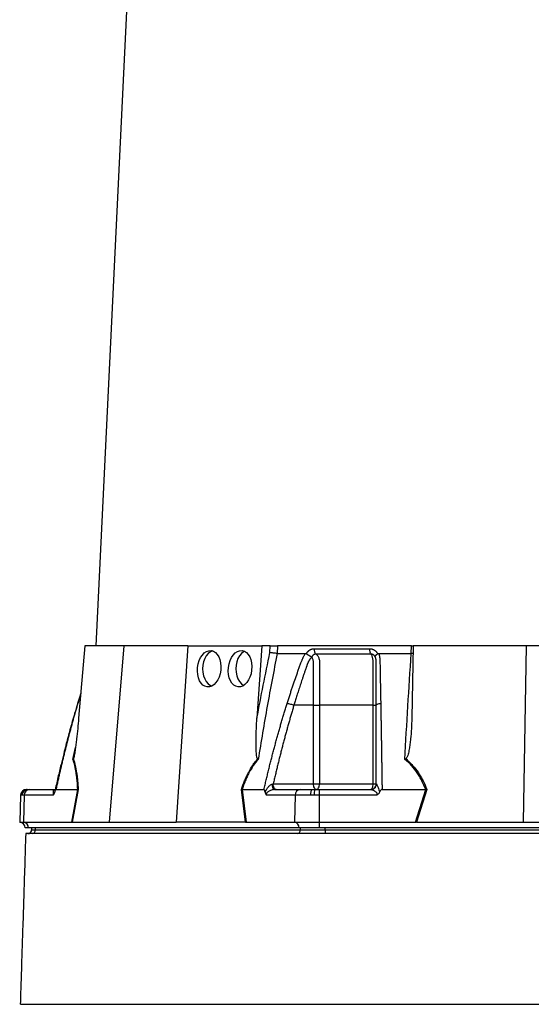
# Model space of a CAD drawing. Header units: millimetres. Extents: x 14 to 813, y 9 to 2008.
# Tile 4 of 9: x 168 to 435, y 495 to 1009. Entities that reach past the tile are written whole.
import ezdxf

# ---------------------------------------------------------------- set-up
doc = ezdxf.new("R2010")
doc.units = ezdxf.units.MM

msp = doc.modelspace()

# ---------------------------------------------------------------- linework, layer by layer
at = {"color": 7, "linetype": 'Continuous', "lineweight": 25}
for p, q in [((242.93, 1415.81), (207.66, 682.43)), ((201.84, 682.43), (198.64, 644.64)), ((222.32, 682.43), (201.84, 682.43)), ((222.32, 682.43), (214.55, 590.43)), ((255.66, 682.43), (222.32, 682.43)), ((255.66, 682.43), (249.5, 590.43)), ((255.66, 682.43), (294.26, 682.43)), ((294.26, 682.43), (291.73, 644.64)), ((298.62, 682.43), (294.26, 682.43)), ((298.52, 678.88), (298.62, 682.43)), ((302.43, 682.43), (302.33, 678.43)), ((372.36, 682.43), (302.43, 682.43)), ((317.57, 678.3), (317.65, 678.43)), ((354.74, 678.43), (354.81, 678.3)), ((372.33, 678.43), (372.36, 682.43)), ((372.36, 682.43), (373.07, 682.43)), ((373.24, 682.43), (372.58, 644.64)), ((432.33, 682.43), (373.24, 682.43)), ((432.33, 682.43), (430.72, 590.43)), ((499.01, 682.43), (432.33, 682.43)), ((199.74, 657.57), (198.09, 652.29)), ((321.28, 651.43), (311.06, 651.43)), ((321.28, 610.43), (321.28, 651.43)), ((324.44, 651.43), (324.44, 610.43)), ((352.41, 610.43), (352.41, 651.43)), ((171.36, 607.43), (171.62, 607.43)), ((171.62, 607.43), (172.03, 607.43)), ((172.03, 607.43), (172.89, 607.43)), ((172.89, 607.43), (186.36, 607.43)), ((186.81, 607.43), (198.2, 607.43)), ((195.02, 590.43), (198.21, 607.43)), ((198.45, 607.46), (195.26, 590.43)), ((285.83, 590.43), (283.67, 607.46)), ((284, 607.43), (286.16, 590.43)), ((284.01, 607.43), (295.4, 607.43)), ((300.27, 610.43), (321.28, 610.43)), ((300.87, 607.43), (314.34, 607.43)), ((314.34, 607.43), (320.75, 607.43)), ((320.75, 607.43), (322.18, 607.43)), ((321.28, 610.43), (324.44, 610.43)), ((322.18, 607.43), (324.22, 607.43)), ((324.22, 607.43), (351.15, 607.43)), ((324.44, 610.43), (352.41, 610.43)), ((352.41, 610.43), (354.07, 610.43)), ((357.07, 607.43), (379.86, 607.43)), ((374.53, 590.43), (379.87, 607.43)), ((380.45, 607.46), (375.1, 590.43)), ((168.36, 604.54), (167.87, 590.43)), ((169.21, 604.54), (168.7, 604.54)), ((170.29, 604.54), (169.21, 604.54)), ((170.29, 604.54), (169.87, 590.43)), ((185.32, 604.54), (170.29, 604.54)), ((311.74, 604.54), (296.71, 604.54)), ((311.74, 604.54), (311.32, 590.43)), ((319.84, 604.54), (311.74, 604.54)), ((321.64, 604.54), (319.84, 604.54)), ((324.22, 604.54), (321.64, 604.54)), ((324.22, 604.54), (324.22, 590.43)), ((354.28, 604.54), (324.22, 604.54)), ((167.87, 590.43), (169.87, 590.43)), ((169.87, 590.43), (195.02, 590.43)), ((172.37, 587.43), (170.77, 587.43)), ((313.82, 587.43), (172.37, 587.43)), ((174.12, 587.43), (174.12, 586.43)), ((176.13, 586.43), (176.13, 587.43)), ((176.13, 586.43), (314.4, 586.43)), ((195.37, 590.43), (214.55, 590.43)), ((214.55, 590.43), (249.5, 590.43)), ((285.63, 590.43), (249.5, 590.43)), ((286.16, 590.43), (311.32, 590.43)), ((311.32, 590.43), (324.22, 590.43)), ((324.22, 587.43), (313.82, 587.43)), ((314.4, 586.43), (314.4, 587.43)), ((314.4, 586.43), (327.39, 586.43)), ((324.22, 590.43), (324.22, 587.43)), ((324.22, 590.43), (374.53, 590.43)), ((607.12, 587.43), (324.22, 587.43)), ((327.39, 586.43), (327.39, 587.43)), ((327.39, 586.43), (603.94, 586.43)), ((327.39, 586.43), (327.39, 584.43)), ((375.41, 590.43), (430.72, 590.43)), ((430.72, 590.43), (500.62, 590.43))]:
    msp.add_line(p, q, dxfattribs=at)
at = {"color": 8, "linetype": 'Continuous', "lineweight": 25}
for p, q in [((198.11, 652.28), (198.23, 652.39)), ((199.7, 657.1), (198.23, 652.39)), ((195.67, 623.19), (197.02, 629.32)), ((168.7, 604.54), (168.36, 604.54)), ((174.12, 586.43), (176.13, 586.43))]:
    msp.add_line(p, q, dxfattribs=at)
at = {"color": 7, "linetype": 'Continuous', "lineweight": 25, "flags": 128}
for points in [[(268.63, 679.74), (267.43, 679.21), (266.29, 678.33), (265.29, 677.15), (264.47, 675.71), (263.86, 674.07), (263.48, 672.29), (263.36, 670.43), (263.48, 668.58), (263.86, 666.8), (264.47, 665.15), (265.29, 663.71), (266.29, 662.53), (267.43, 661.66), (268.02, 661.35)], [(285.34, 679.49), (284.8, 679.21), (283.66, 678.33), (282.66, 677.15), (281.84, 675.71), (281.23, 674.07), (280.85, 672.29), (280.72, 670.43), (280.85, 668.58), (281.23, 666.8), (281.84, 665.15), (282.66, 663.71), (283.66, 662.53), (284.75, 661.68)], [(300.87, 607.43), (300.67, 607.49), (300.47, 607.65), (300.29, 607.91), (300.12, 608.27), (299.99, 608.7), (299.89, 609.2), (299.82, 609.74), (299.79, 610.31)], [(319.84, 604.54), (319.87, 605.11), (319.92, 605.65), (320.01, 606.15), (320.12, 606.59), (320.26, 606.95), (320.41, 607.21), (320.58, 607.38), (320.75, 607.43)], [(322.78, 607.43), (322.49, 607.49), (322.2, 607.66), (321.95, 607.94), (321.72, 608.31), (321.53, 608.77), (321.39, 609.28), (321.31, 609.85), (321.28, 610.43)], [(322.78, 607.43), (323.1, 607.49), (323.41, 607.66), (323.7, 607.94), (323.95, 608.31), (324.16, 608.77), (324.31, 609.28), (324.41, 609.85), (324.44, 610.43)], [(351.07, 607.43), (351.33, 607.49), (351.58, 607.66), (351.81, 607.94), (352.02, 608.31), (352.18, 608.77), (352.3, 609.28), (352.38, 609.85), (352.41, 610.43)]]:
    msp.add_lwpolyline(points, dxfattribs=at)
at = {"color": 7, "linetype": 'Continuous', "lineweight": 25}
for centre, radius, start, end in [((171.36, 604.43), 3, 90, 178), ((171.66, 604.47), 2.96, 90.6447, 178.6908), ((172.12, 604.52), 2.91, 91.7006, 179.756), ((173.1, 604.64), 2.8, 94.2201, 182.0086), ((314.55, 604.64), 2.8, 94.2201, 182.0086), ((326.05, 605.22), 4.46, 150.2422, 188.7865), ((351.13, 610.41), 2.98, 270.3276, 358.0291), ((167.77, 587.43), 3, 0, 88), ((169.54, 587.61), 2.84, 356.3893, 83.4229), ((172.12, 586.43), 2, 270, 0), ((174.25, 586.31), 1.88, 274.4019, 3.8113), ((310.99, 587.61), 2.84, 356.3893, 83.4229), ((312.53, 586.31), 1.88, 274.4019, 3.8113)]:
    msp.add_arc(centre, radius, start, end, dxfattribs=at)
for centre in [(266.8, 670.43), (282.92, 670.43)]:
    msp.add_ellipse(centre, major_axis=(1.04, 9.48), ratio=0.640333, dxfattribs=at)
for centre, major_axis, ratio, start_param, end_param in [((194.6, 587.43), (5.92, 0.52), 0.499165, 1.397246, 1.415452), ((286.4, 587.43), (11.1, -0.22), 0.269565, 1.627237, 1.645443), ((373.87, 587.43), (17.02, 0.28), 0.175535, 1.477584, 1.49579)]:
    msp.add_ellipse(centre, major_axis=major_axis, ratio=ratio, start_param=start_param, end_param=end_param, dxfattribs=at)
for points in [[(291.73, 644.64), (293.85, 656.1), (296.11, 667.52), (298.52, 678.88)], [(302.34, 678.43), (304.74, 678.43), (309.61, 678.43), (314.61, 678.43), (317.15, 678.43)], [(321.57, 680.9), (330.86, 680.9), (340.55, 680.9), (350.55, 680.9)], [(355.28, 678.43), (358.08, 678.43), (363.72, 678.43), (369.44, 678.43), (372.32, 678.43)], [(352.41, 651.43), (342.76, 651.43), (333.41, 651.43), (324.44, 651.43)], [(195.89, 623.43), (195.83, 623.35), (195.75, 623.27), (195.67, 623.19)], [(292.11, 623.43), (292.21, 623.35), (292.3, 623.27), (292.38, 623.19)], [(369.45, 623.43), (369.29, 623.35), (369.12, 623.27), (368.95, 623.19)], [(198.21, 607.43), (198.21, 607.43), (198.2, 607.43), (198.2, 607.43)], [(198.21, 607.43), (198.31, 607.44), (198.39, 607.45), (198.45, 607.46)], [(284, 607.43), (283.91, 607.44), (283.79, 607.45), (283.67, 607.46)], [(284.01, 607.43), (284.01, 607.43), (284.01, 607.43), (284, 607.43)], [(299.79, 610.31), (299.96, 610.35), (300.11, 610.39), (300.27, 610.43)], [(354.07, 610.43), (354.07, 610.39), (354.09, 610.35), (354.11, 610.31)], [(379.87, 607.43), (379.87, 607.43), (379.86, 607.43), (379.86, 607.43)], [(379.87, 607.43), (380.07, 607.44), (380.26, 607.45), (380.45, 607.46)], [(195.02, 590.43), (195.12, 590.43), (195.2, 590.43), (195.26, 590.43)], [(285.83, 590.43), (285.96, 590.43), (286.07, 590.43), (286.16, 590.43)], [(374.53, 590.43), (374.72, 590.43), (374.91, 590.43), (375.1, 590.43)]]:
    msp.add_open_spline(points, degree=3, dxfattribs=at)
for points, knots in [([(302.35, 678.43), (300.52, 669.28), (298.78, 660.1), (295.47, 641.69), (293.89, 632.45), (292.38, 623.19)], [0, 0, 0, 0, 0.5, 0.5, 1, 1, 1, 1]), ([(302.33, 678.43), (302.06, 678.44), (301.76, 678.46), (301.1, 678.52), (300.76, 678.55), (300.24, 678.61), (300.07, 678.63), (299.73, 678.68), (299.57, 678.7), (299.24, 678.75), (299.09, 678.78), (298.8, 678.83), (298.65, 678.86), (298.52, 678.88)], [0, 0, 0, 0, 0.25, 0.25, 0.5, 0.5, 0.625, 0.625, 0.75, 0.75, 0.875, 0.875, 1, 1, 1, 1]), ([(298.62, 682.43), (298.88, 682.43), (299.18, 682.43), (299.83, 682.43), (300.17, 682.43), (300.69, 682.43), (300.86, 682.43), (301.2, 682.43), (301.37, 682.43), (301.86, 682.43), (302.16, 682.43), (302.43, 682.43)], [0, 0, 0, 0, 0.25, 0.25, 0.5, 0.5, 0.625, 0.625, 0.75, 0.75, 1, 1, 1, 1]), ([(307.54, 652.39), (307.75, 653.08), (308.19, 654.45), (308.85, 656.5), (309.52, 658.54), (310.19, 660.56), (311.07, 663.18), (312.17, 666.38), (313.29, 669.54), (314.21, 672.05), (314.75, 673.54), (315.15, 674.6), (315.39, 675.2), (315.61, 675.71), (315.84, 676.22), (316.11, 676.74), (316.43, 677.32), (316.77, 677.88), (317.02, 678.25), (317.15, 678.43)], [0, 0, 0, 0, 0.077777, 0.1552, 0.232272, 0.308995, 0.385372, 0.530526, 0.674474, 0.747423, 0.819615, 0.846383, 0.869761, 0.889755, 0.906383, 0.929523, 0.9528, 0.976272, 1, 1, 1, 1]), ([(317.15, 678.43), (317.18, 678.43), (317.24, 678.43), (317.33, 678.41), (317.42, 678.39), (317.5, 678.35), (317.55, 678.31), (317.57, 678.3)], [0, 0, 0, 0, 0.212576, 0.416535, 0.614103, 0.807726, 1, 1, 1, 1]), ([(317.57, 678.3), (317.61, 678.27), (317.69, 678.21), (317.81, 678.12), (317.93, 678.04), (318.06, 677.95), (318.18, 677.87), (318.3, 677.78), (318.42, 677.71), (318.54, 677.63), (318.72, 677.51), (318.96, 677.37), (319.25, 677.2), (319.51, 677.05), (319.73, 676.93), (319.91, 676.83), (320.06, 676.74), (320.18, 676.67), (320.27, 676.6), (320.31, 676.55), (320.33, 676.53)], [0, 0, 0, 0, 0.048652, 0.096489, 0.14339, 0.189242, 0.233941, 0.277392, 0.319512, 0.360225, 0.399465, 0.506174, 0.603082, 0.689684, 0.765815, 0.831582, 0.887296, 0.933441, 0.970686, 1, 1, 1, 1]), ([(317.65, 678.43), (317.68, 678.5), (317.76, 678.63), (317.89, 678.83), (318.02, 679.01), (318.15, 679.19), (318.3, 679.35), (318.44, 679.52), (318.6, 679.67), (318.76, 679.81), (318.92, 679.95), (319.09, 680.08), (319.27, 680.2), (319.45, 680.31), (319.7, 680.45), (320.01, 680.6), (320.39, 680.74), (320.77, 680.83), (321.17, 680.89), (321.44, 680.9), (321.57, 680.9)], [0, 0, 0, 0, 0.044249, 0.088103, 0.131644, 0.174954, 0.21812, 0.261226, 0.304357, 0.347601, 0.391041, 0.434763, 0.478847, 0.523375, 0.568424, 0.654803, 0.740537, 0.826241, 0.912528, 1, 1, 1, 1]), ([(322.58, 678.04), (322.53, 678.04), (322.43, 678.04), (322.29, 678.03), (322.14, 678.01), (322, 677.98), (321.86, 677.94), (321.72, 677.9), (321.58, 677.84), (321.38, 677.73), (321.13, 677.57), (320.87, 677.33), (320.67, 677.09), (320.52, 676.88), (320.42, 676.69), (320.37, 676.57), (320.35, 676.52)], [0, 0, 0, 0, 0.053313, 0.106595, 0.159871, 0.213166, 0.266505, 0.319913, 0.373415, 0.427036, 0.56447, 0.685213, 0.789238, 0.876442, 0.946711, 1, 1, 1, 1]), ([(321.57, 680.9), (321.56, 680.62), (321.58, 680.33), (321.67, 679.74), (321.74, 679.45), (321.92, 678.93), (322.04, 678.7), (322.29, 678.31), (322.43, 678.15), (322.58, 678.04)], [0, 0, 0, 0, 0.25, 0.25, 0.5, 0.5, 0.75, 0.75, 1, 1, 1, 1]), ([(351.36, 678.04), (350.2, 678.04), (347.74, 678.04), (344.21, 678.04), (340.5, 678.04), (338, 678.04), (335.4, 678.04), (332.92, 678.04), (329.32, 678.04), (325.95, 678.04), (323.65, 678.04), (322.58, 678.04)], [0.7589111, 0.7589111, 0.7589111, 0.7589111, 0.7820302, 0.8131687, 0.8443073, 0.8754458, 0.8754458, 0.9065844, 0.9377229, 0.9688615, 0.9919807, 0.9919807, 0.9919807, 0.9919807]), ([(322.58, 678.04), (322.75, 677.93), (322.92, 677.79), (323.23, 677.48), (323.37, 677.3), (323.63, 676.9), (323.75, 676.68), (323.96, 676.22), (324.06, 675.97), (324.21, 675.46), (324.28, 675.19), (324.37, 674.63), (324.4, 674.35), (324.43, 673.92), (324.43, 673.78), (324.44, 673.49), (324.44, 673.34), (324.44, 672.91), (324.44, 670.29), (324.44, 667.68), (324.44, 660.72), (324.44, 656.08), (324.44, 651.43)], [0, 0, 0, 0, 0.03125, 0.03125, 0.0625, 0.0625, 0.09375, 0.09375, 0.125, 0.125, 0.15625, 0.15625, 0.1875, 0.1875, 0.203125, 0.203125, 0.21875, 0.21875, 0.25, 0.5, 0.5, 1, 1, 1, 1]), ([(350.55, 680.9), (350.63, 680.9), (350.77, 680.9), (350.98, 680.89), (351.2, 680.86), (351.41, 680.83), (351.62, 680.78), (351.82, 680.73), (352.03, 680.67), (352.23, 680.59), (352.43, 680.51), (352.69, 680.39), (352.99, 680.22), (353.34, 679.99), (353.67, 679.74), (353.97, 679.45), (354.25, 679.14), (354.51, 678.8), (354.66, 678.56), (354.74, 678.43)], [0, 0, 0, 0, 0.043919, 0.087472, 0.13073, 0.173768, 0.216664, 0.259492, 0.30233, 0.345255, 0.388344, 0.431671, 0.51489, 0.596546, 0.677156, 0.757259, 0.837405, 0.91814, 1, 1, 1, 1]), ([(350.55, 680.9), (350.55, 680.62), (350.56, 680.33), (350.63, 679.74), (350.68, 679.45), (350.83, 678.93), (350.92, 678.7), (351.13, 678.31), (351.24, 678.15), (351.36, 678.04)], [0, 0, 0, 0, 0.25, 0.25, 0.5, 0.5, 0.75, 0.75, 1, 1, 1, 1]), ([(353.57, 676.52), (353.56, 676.56), (353.52, 676.64), (353.45, 676.77), (353.37, 676.92), (353.26, 677.09), (353.12, 677.26), (352.94, 677.44), (352.73, 677.62), (352.49, 677.77), (352.22, 677.9), (351.94, 677.99), (351.65, 678.04), (351.45, 678.04), (351.36, 678.04)], [0, 0, 0, 0, 0.0385037, 0.0865137, 0.1440338, 0.2110288, 0.2874492, 0.3732496, 0.4684049, 0.5729224, 0.680036, 0.786786, 0.8933735, 1, 1, 1, 1]), ([(352.41, 651.43), (352.41, 656.08), (352.41, 660.72), (352.41, 667.68), (352.41, 670.29), (352.4, 672.91), (352.4, 673.34), (352.4, 673.49), (352.4, 673.78), (352.4, 673.92), (352.39, 674.35), (352.37, 674.63), (352.31, 675.19), (352.27, 675.46), (352.17, 675.97), (352.12, 676.22), (351.99, 676.68), (351.92, 676.9), (351.77, 677.3), (351.69, 677.48), (351.53, 677.79), (351.44, 677.93), (351.36, 678.04)], [0, 0, 0, 0, 0.5, 0.5, 0.75, 0.78125, 0.78125, 0.796875, 0.796875, 0.8125, 0.8125, 0.84375, 0.84375, 0.875, 0.875, 0.90625, 0.90625, 0.9375, 0.9375, 0.96875, 0.96875, 1, 1, 1, 1]), ([(353.57, 676.53), (353.57, 676.55), (353.56, 676.57), (353.55, 676.61), (353.53, 676.65), (353.52, 676.7), (353.52, 676.75), (353.52, 676.8), (353.52, 676.86), (353.54, 676.93), (353.56, 677), (353.59, 677.08), (353.64, 677.17), (353.7, 677.27), (353.78, 677.38), (353.88, 677.51), (354.01, 677.65), (354.16, 677.8), (354.35, 677.96), (354.57, 678.13), (354.73, 678.24), (354.81, 678.3)], [0, 0, 0, 0, 0.017248, 0.037456, 0.060913, 0.087838, 0.118407, 0.152763, 0.191026, 0.233291, 0.279627, 0.330072, 0.384627, 0.443251, 0.505852, 0.572276, 0.648655, 0.730209, 0.816408, 0.906598, 1, 1, 1, 1]), ([(354.81, 678.3), (354.84, 678.31), (354.88, 678.34), (354.96, 678.37), (355.03, 678.4), (355.11, 678.42), (355.2, 678.43), (355.26, 678.43), (355.28, 678.43)], [0, 0, 0, 0, 0.160202, 0.321039, 0.484027, 0.650625, 0.822199, 1, 1, 1, 1]), ([(355.28, 678.43), (355.32, 678.33), (355.39, 678.12), (355.49, 677.81), (355.58, 677.49), (355.65, 677.17), (355.72, 676.85), (355.78, 676.53), (355.83, 676.2), (355.88, 675.88), (355.92, 675.46), (355.95, 674.87), (355.97, 674.02), (355.99, 672.96), (356.01, 671.75), (356.04, 669.73), (356.1, 666.91), (356.16, 663.31), (356.23, 659.7), (356.29, 656.06), (356.34, 653.62), (356.36, 652.39)], [0, 0, 0, 0, 0.013423, 0.026738, 0.039956, 0.053088, 0.066144, 0.079134, 0.09207, 0.104963, 0.117824, 0.141662, 0.172831, 0.217057, 0.263491, 0.312127, 0.449156, 0.58733, 0.723761, 0.861313, 1, 1, 1, 1]), ([(368.95, 623.19), (369.46, 632.45), (370, 641.69), (371.12, 660.1), (371.7, 669.28), (372.31, 678.43)], [0, 0, 0, 0, 0.5, 0.5, 1, 1, 1, 1]), ([(373.18, 678.48), (373.05, 678.47), (372.79, 678.45), (372.49, 678.44), (372.33, 678.43)], [0, 0, 0, 0, 0.482227, 1, 1, 1, 1]), ([(320.21, 676.41), (320.14, 676.34), (320.01, 676.19), (319.83, 675.98), (319.66, 675.76), (319.49, 675.54), (319.33, 675.32), (319.18, 675.1), (319.04, 674.88), (318.91, 674.67), (318.78, 674.45), (318.67, 674.24), (318.56, 674.03), (318.46, 673.83), (318.35, 673.58), (318.23, 673.29), (318.1, 672.96), (317.98, 672.62), (317.87, 672.29), (317.78, 672.01), (317.7, 671.77), (317.62, 671.53), (317.51, 671.23), (317.37, 670.84), (317.08, 670.01), (316.65, 668.76), (316.1, 667.16), (315.58, 665.62), (314.92, 663.63), (314.13, 661.25), (313.24, 658.51), (312.44, 655.97), (311.73, 653.63), (311.27, 652.14), (311.06, 651.43)], [0, 0, 0, 0, 0.0106625, 0.0211978, 0.0315941, 0.0418388, 0.0519189, 0.0618212, 0.0715325, 0.0810398, 0.0903303, 0.0993919, 0.108213, 0.1167826, 0.1250909, 0.1387186, 0.1522049, 0.1655575, 0.1787861, 0.1918997, 0.1981672, 0.2074772, 0.219813, 0.2351506, 0.2534596, 0.3194178, 0.3828642, 0.4438115, 0.5022754, 0.6182718, 0.7260111, 0.8254931, 0.9167817, 1, 1, 1, 1]), ([(321.28, 651.43), (321.28, 655.66), (321.28, 659.89), (321.28, 666.23), (321.28, 668.88), (321.28, 671.79), (321.28, 672.71), (321.28, 673.11), (321.28, 673.37), (321.28, 673.5), (321.27, 673.9), (321.26, 674.16), (321.18, 674.67), (321.13, 674.92), (320.98, 675.4), (320.89, 675.62), (320.72, 675.92), (320.66, 676.02), (320.51, 676.19), (320.44, 676.27), (320.35, 676.33)], [0, 0, 0, 0, 0.5, 0.5, 0.75, 0.8125, 0.84375, 0.859375, 0.859375, 0.875, 0.875, 0.90625, 0.90625, 0.9375, 0.9375, 0.96875, 0.96875, 0.984375, 0.984375, 1, 1, 1, 1]), ([(354.07, 651.43), (354.07, 652.65), (354.07, 655.29), (354.07, 659.52), (354.07, 663.01), (354.07, 665.61), (354.07, 667.15), (354.07, 668.75), (354.07, 670.02), (354.07, 670.93), (354.07, 671.47), (354.07, 672), (354.07, 672.54), (354.07, 673.07), (354.07, 673.5), (354.07, 673.83), (354.06, 674.06), (354.05, 674.29), (354.02, 674.54), (354, 674.79), (353.96, 675.05), (353.91, 675.32), (353.86, 675.59), (353.79, 675.86), (353.71, 676.14), (353.65, 676.32), (353.62, 676.41)], [0, 0, 0, 0, 0.143085, 0.308796, 0.497427, 0.555835, 0.616742, 0.680167, 0.746121, 0.767405, 0.788723, 0.810074, 0.831456, 0.852865, 0.874301, 0.883002, 0.892336, 0.902282, 0.912815, 0.923904, 0.935514, 0.947608, 0.960145, 0.973084, 0.986383, 1, 1, 1, 1]), ([(198.09, 652.29), (197.57, 650.56), (196.64, 647.42), (195.43, 643.2), (194.52, 639.96), (193.89, 637.65), (193.38, 635.77), (192.77, 633.52), (191.91, 630.24), (190.76, 625.74), (189.36, 620.09), (187.8, 613.55), (186.75, 608.88), (186.21, 606.47)], [0, 0, 0, 0, 0.114972, 0.2080156, 0.2791555, 0.3284027, 0.3598552, 0.4026112, 0.476354, 0.5745731, 0.6972705, 0.8444393, 1, 1, 1, 1]), ([(198.23, 652.39), (198.03, 651.72), (197.63, 650.38), (197.04, 648.36), (196.46, 646.32), (195.88, 644.27), (195.31, 642.21), (194.74, 640.13), (194.18, 638.04), (193.62, 635.94), (193.07, 633.83), (192.52, 631.7), (191.98, 629.56), (191.44, 627.41), (190.91, 625.24), (190.38, 623.06), (189.85, 620.86), (189.33, 618.66), (188.82, 616.44), (188.31, 614.21), (187.8, 611.96), (187.3, 609.7), (186.97, 608.19), (186.81, 607.43)], [0, 0, 0, 0, 0.045336, 0.090894, 0.136674, 0.182678, 0.228907, 0.275362, 0.322044, 0.368954, 0.416093, 0.463462, 0.511063, 0.558896, 0.606962, 0.655262, 0.703798, 0.752569, 0.801578, 0.850824, 0.900309, 0.950034, 1, 1, 1, 1]), ([(295.4, 607.43), (295.6, 608.27), (295.98, 609.94), (296.57, 612.43), (297.17, 614.91), (297.77, 617.37), (298.38, 619.82), (299, 622.25), (299.62, 624.66), (300.24, 627.06), (300.87, 629.45), (301.51, 631.81), (302.16, 634.16), (302.81, 636.5), (303.46, 638.81), (304.13, 641.12), (304.79, 643.4), (305.47, 645.67), (306.15, 647.93), (306.84, 650.17), (307.3, 651.65), (307.54, 652.39)], [0, 0, 0, 0, 0.055211, 0.110128, 0.164753, 0.219086, 0.273129, 0.326884, 0.38035, 0.43353, 0.486425, 0.539036, 0.591365, 0.643413, 0.695181, 0.746671, 0.797884, 0.848822, 0.899487, 0.949879, 1, 1, 1, 1]), ([(307.54, 652.39), (307.75, 652.37), (308, 652.33), (308.58, 652.21), (308.9, 652.13), (309.56, 651.95), (309.89, 651.85), (310.52, 651.64), (310.81, 651.53), (311.06, 651.43)], [0, 0, 0, 0, 0.25, 0.25, 0.5, 0.5, 0.75, 0.75, 1, 1, 1, 1]), ([(354.07, 651.43), (354.07, 651.53), (354.12, 651.64), (354.34, 651.85), (354.5, 651.95), (354.93, 652.13), (355.19, 652.21), (355.75, 652.33), (356.06, 652.37), (356.36, 652.39)], [0, 0, 0, 0, 0.25, 0.25, 0.5, 0.5, 0.75, 0.75, 1, 1, 1, 1]), ([(356.36, 652.39), (356.37, 651.72), (356.39, 650.38), (356.43, 648.36), (356.46, 646.32), (356.5, 644.27), (356.53, 642.21), (356.57, 640.13), (356.6, 638.04), (356.64, 635.94), (356.67, 633.83), (356.71, 631.7), (356.74, 629.56), (356.78, 627.41), (356.81, 625.24), (356.84, 623.06), (356.88, 620.86), (356.91, 618.66), (356.94, 616.44), (356.98, 614.21), (357.01, 611.96), (357.04, 609.7), (357.06, 608.19), (357.07, 607.43)], [0, 0, 0, 0, 0.045336, 0.090894, 0.136674, 0.182678, 0.228907, 0.275362, 0.322044, 0.368954, 0.416093, 0.463462, 0.511063, 0.558896, 0.606962, 0.655262, 0.703798, 0.752569, 0.801578, 0.850824, 0.900309, 0.950034, 1, 1, 1, 1]), ([(311.06, 651.43), (310.85, 650.72), (310.42, 649.3), (309.78, 647.15), (309.15, 644.98), (308.53, 642.8), (307.91, 640.6), (307.29, 638.38), (306.68, 636.14), (306.07, 633.89), (305.47, 631.62), (304.87, 629.34), (304.28, 627.03), (303.69, 624.71), (303.11, 622.37), (302.53, 620.02), (301.96, 617.65), (301.39, 615.26), (300.82, 612.85), (300.45, 611.24), (300.27, 610.43)], [0, 0, 0, 0, 0.052635, 0.105608, 0.158921, 0.212573, 0.266566, 0.320902, 0.37558, 0.430604, 0.485973, 0.541688, 0.597751, 0.654162, 0.710923, 0.768034, 0.825496, 0.883311, 0.941478, 1, 1, 1, 1]), ([(321.28, 651.43), (321.76, 651.43), (322.32, 651.43), (323.43, 651.43), (323.98, 651.43), (324.44, 651.43)], [0, 0, 0, 0, 0.5, 0.5, 1, 1, 1, 1]), ([(352.41, 651.43), (352.9, 651.43), (353.33, 651.43), (353.92, 651.43), (354.07, 651.43), (354.07, 651.43)], [0, 0, 0, 0, 0.5, 0.5, 1, 1, 1, 1]), ([(354.07, 610.43), (354.07, 611.29), (354.07, 612.99), (354.07, 615.54), (354.07, 618.07), (354.07, 620.57), (354.07, 623.06), (354.07, 625.53), (354.07, 627.98), (354.07, 630.41), (354.07, 632.83), (354.07, 635.22), (354.07, 637.59), (354.07, 639.95), (354.07, 642.28), (354.07, 644.6), (354.07, 646.89), (354.07, 649.17), (354.07, 650.68), (354.07, 651.43)], [0, 0, 0, 0, 0.061953, 0.123509, 0.18467, 0.245435, 0.305808, 0.365787, 0.425376, 0.484574, 0.543383, 0.601804, 0.659839, 0.717488, 0.774754, 0.831636, 0.888137, 0.944258, 1, 1, 1, 1]), ([(198.64, 644.64), (198.49, 642.84), (198.33, 641.03), (197.97, 637.43), (197.78, 635.63), (197.48, 632.93), (197.37, 632.04), (197.15, 630.25), (197.03, 629.35), (196.84, 628.02), (196.78, 627.57), (196.64, 626.69), (196.57, 626.25), (196.42, 625.38), (196.34, 624.95), (196.2, 624.32), (196.15, 624.11), (196.06, 623.83), (196.04, 623.73), (195.97, 623.56), (195.93, 623.48), (195.89, 623.43)], [0, 0, 0, 0, 0.25, 0.25, 0.5, 0.5, 0.625, 0.625, 0.75, 0.75, 0.8125, 0.8125, 0.875, 0.875, 0.9375, 0.9375, 0.96875, 0.96875, 0.984375, 0.984375, 1, 1, 1, 1]), ([(292.11, 623.43), (292.05, 623.48), (292, 623.56), (291.91, 623.73), (291.88, 623.83), (291.79, 624.12), (291.74, 624.33), (291.62, 624.96), (291.57, 625.39), (291.48, 626.26), (291.44, 626.7), (291.39, 627.59), (291.36, 628.03), (291.31, 629.37), (291.29, 630.26), (291.28, 632.05), (291.28, 632.94), (291.31, 635.63), (291.36, 637.43), (291.51, 641.03), (291.61, 642.84), (291.73, 644.64)], [0, 0, 0, 0, 0.015625, 0.015625, 0.03125, 0.03125, 0.0625, 0.0625, 0.125, 0.125, 0.1875, 0.1875, 0.25, 0.25, 0.375, 0.375, 0.5, 0.5, 0.75, 0.75, 1, 1, 1, 1]), ([(372.58, 644.64), (372.55, 642.84), (372.49, 641.03), (372.28, 637.43), (372.14, 635.63), (371.87, 632.93), (371.76, 632.04), (371.52, 630.25), (371.39, 629.35), (371.14, 628.02), (371.06, 627.57), (370.87, 626.69), (370.76, 626.25), (370.52, 625.38), (370.38, 624.95), (370.12, 624.32), (370.03, 624.11), (369.85, 623.83), (369.79, 623.73), (369.64, 623.56), (369.56, 623.48), (369.45, 623.43)], [0, 0, 0, 0, 0.25, 0.25, 0.5, 0.5, 0.625, 0.625, 0.75, 0.75, 0.8125, 0.8125, 0.875, 0.875, 0.9375, 0.9375, 0.96875, 0.96875, 0.984375, 0.984375, 1, 1, 1, 1]), ([(198.2, 607.43), (198.12, 608.96), (198.02, 610.46), (197.81, 612.64), (197.74, 613.35), (197.57, 614.77), (197.47, 615.46), (197.16, 617.47), (196.92, 618.73), (196.36, 621.09), (196.03, 622.19), (195.67, 623.19)], [0, 0, 0, 0, 0.25, 0.25, 0.375, 0.375, 0.5, 0.5, 0.75, 0.75, 1, 1, 1, 1]), ([(195.89, 623.43), (196.08, 622.92), (196.25, 622.38), (196.57, 621.26), (196.72, 620.67), (197.15, 618.86), (197.39, 617.57), (197.71, 615.53), (197.8, 614.83), (197.97, 613.41), (198.05, 612.69), (198.26, 610.49), (198.37, 608.99), (198.45, 607.46)], [0, 0, 0, 0, 0.125, 0.125, 0.25, 0.25, 0.5, 0.5, 0.625, 0.625, 0.75, 0.75, 1, 1, 1, 1]), ([(283.67, 607.46), (284.18, 608.99), (284.73, 610.5), (285.62, 612.7), (285.93, 613.42), (286.58, 614.84), (286.91, 615.53), (287.96, 617.57), (288.71, 618.86), (289.92, 620.67), (290.34, 621.26), (291.21, 622.38), (291.65, 622.92), (292.11, 623.43)], [0, 0, 0, 0, 0.25, 0.25, 0.375, 0.375, 0.5, 0.5, 0.75, 0.75, 0.875, 0.875, 1, 1, 1, 1]), ([(292.38, 623.19), (291.47, 622.19), (290.61, 621.1), (289.01, 618.74), (288.27, 617.47), (287.23, 615.46), (286.89, 614.77), (286.25, 613.36), (285.94, 612.64), (285.05, 610.46), (284.51, 608.96), (284.01, 607.43)], [0, 0, 0, 0, 0.25, 0.25, 0.5, 0.5, 0.625, 0.625, 0.75, 0.75, 1, 1, 1, 1]), ([(379.86, 607.43), (379.28, 608.96), (378.63, 610.46), (377.54, 612.64), (377.15, 613.36), (376.34, 614.77), (375.91, 615.46), (374.56, 617.47), (373.57, 618.74), (371.41, 621.1), (370.23, 622.19), (368.95, 623.19)], [0, 0, 0, 0, 0.25, 0.25, 0.375, 0.375, 0.5, 0.5, 0.75, 0.75, 1, 1, 1, 1]), ([(369.45, 623.43), (370.09, 622.92), (370.71, 622.38), (371.89, 621.26), (372.47, 620.67), (374.11, 618.86), (375.1, 617.57), (376.46, 615.53), (376.89, 614.84), (377.71, 613.42), (378.1, 612.7), (379.2, 610.5), (379.86, 608.99), (380.45, 607.46)], [0, 0, 0, 0, 0.125, 0.125, 0.25, 0.25, 0.5, 0.5, 0.625, 0.625, 0.75, 0.75, 1, 1, 1, 1]), ([(185.32, 604.54), (185.37, 604.64), (185.41, 604.74), (185.49, 604.97), (185.53, 605.09), (185.58, 605.34), (185.59, 605.45), (185.6, 605.66), (185.6, 605.75), (185.59, 606), (185.58, 606.15), (185.56, 606.4), (185.56, 606.52), (185.57, 606.85), (185.61, 607.03), (185.78, 607.25), (185.85, 607.31), (186, 607.38), (186.06, 607.4), (186.19, 607.43), (186.27, 607.43), (186.36, 607.43)], [0, 0, 0, 0, 0.0625, 0.0625, 0.125, 0.125, 0.1875, 0.1875, 0.25, 0.25, 0.375, 0.375, 0.5, 0.5, 0.75, 0.75, 0.875, 0.875, 0.9375, 0.9375, 1, 1, 1, 1]), ([(186.11, 606.02), (186.07, 605.86), (186.02, 605.7), (185.91, 605.41), (185.85, 605.27), (185.71, 605.02), (185.64, 604.91), (185.49, 604.71), (185.41, 604.62), (185.32, 604.54)], [0, 0, 0, 0, 0.25, 0.25, 0.5, 0.5, 0.75, 0.75, 1, 1, 1, 1]), ([(186.81, 607.43), (186.72, 607.43), (186.64, 607.36), (186.5, 607.16), (186.44, 607.03), (186.33, 606.76), (186.28, 606.62), (186.19, 606.33), (186.15, 606.18), (186.11, 606.02)], [0, 0, 0, 0, 0.25, 0.25, 0.5, 0.5, 0.75, 0.75, 1, 1, 1, 1]), ([(186.27, 606.74), (186.23, 606.58), (186.18, 606.35), (186.13, 606.1), (186.11, 606.02)], [0, 0, 0, 0, 0.669178, 1, 1, 1, 1]), ([(296.02, 606.02), (295.96, 606.33), (295.89, 606.63), (295.75, 607.03), (295.7, 607.15), (295.61, 607.3), (295.57, 607.35), (295.5, 607.41), (295.45, 607.43), (295.41, 607.43)], [0, 0, 0, 0, 0.5, 0.5, 0.75, 0.75, 0.875, 0.875, 1, 1, 1, 1]), ([(296.02, 606.02), (296.18, 606.49), (296.4, 606.93), (296.9, 607.79), (297.18, 608.19), (297.81, 608.95), (298.15, 609.31), (298.72, 609.77), (298.93, 609.92), (299.34, 610.16), (299.57, 610.25), (299.79, 610.31)], [0, 0, 0, 0, 0.25, 0.25, 0.5, 0.5, 0.75, 0.75, 0.875, 0.875, 1, 1, 1, 1]), ([(296.02, 606.02), (296.05, 605.86), (296.09, 605.7), (296.18, 605.41), (296.23, 605.27), (296.35, 605.02), (296.42, 604.91), (296.56, 604.71), (296.64, 604.62), (296.71, 604.54)], [0, 0, 0, 0, 0.25, 0.25, 0.5, 0.5, 0.75, 0.75, 1, 1, 1, 1]), ([(300.87, 607.43), (300.62, 607.43), (300.38, 607.4), (299.88, 607.31), (299.64, 607.25), (298.95, 607.03), (298.52, 606.85), (297.93, 606.52), (297.74, 606.4), (297.37, 606.15), (297.2, 606), (296.96, 605.75), (296.88, 605.66), (296.75, 605.45), (296.69, 605.34), (296.63, 605.09), (296.62, 604.97), (296.65, 604.74), (296.67, 604.64), (296.71, 604.54)], [0, 0, 0, 0, 0.125, 0.125, 0.25, 0.25, 0.5, 0.5, 0.625, 0.625, 0.75, 0.75, 0.8125, 0.8125, 0.875, 0.875, 0.9375, 0.9375, 1, 1, 1, 1]), ([(301.77, 607.43), (301.57, 607.43), (301.37, 607.51), (301.01, 607.81), (300.85, 608.03), (300.57, 608.59), (300.46, 608.92), (300.31, 609.65), (300.27, 610.04), (300.27, 610.43)], [0, 0, 0, 0, 0.25, 0.25, 0.5, 0.5, 0.75, 0.75, 1, 1, 1, 1]), ([(324.22, 607.43), (324.22, 607.43), (324.22, 607.37), (324.22, 607.09), (324.22, 606.87), (324.22, 606.31), (324.22, 605.97), (324.22, 605.26), (324.22, 604.88), (324.22, 604.54)], [0, 0, 0, 0, 0.25, 0.25, 0.5, 0.5, 0.75, 0.75, 1, 1, 1, 1]), ([(351.07, 607.43), (351.47, 607.43), (351.86, 607.51), (352.58, 607.81), (352.92, 608.03), (353.47, 608.59), (353.7, 608.92), (354, 609.65), (354.07, 610.04), (354.07, 610.43)], [0, 0, 0, 0, 0.25, 0.25, 0.5, 0.5, 0.75, 0.75, 1, 1, 1, 1]), ([(354.28, 604.54), (354.36, 604.64), (354.43, 604.74), (354.54, 604.97), (354.57, 605.09), (354.55, 605.34), (354.51, 605.45), (354.39, 605.66), (354.31, 605.75), (354.06, 606), (353.87, 606.15), (353.49, 606.4), (353.3, 606.52), (352.72, 606.85), (352.33, 607.03), (351.81, 607.25), (351.64, 607.31), (351.42, 607.38), (351.36, 607.4), (351.24, 607.43), (351.19, 607.43), (351.15, 607.43)], [0, 0, 0, 0, 0.0625, 0.0625, 0.125, 0.125, 0.1875, 0.1875, 0.25, 0.25, 0.375, 0.375, 0.5, 0.5, 0.75, 0.75, 0.875, 0.875, 0.9375, 0.9375, 1, 1, 1, 1]), ([(354.11, 610.31), (354.15, 610.25), (354.2, 610.16), (354.33, 609.92), (354.4, 609.77), (354.63, 609.31), (354.8, 608.95), (355.12, 608.19), (355.28, 607.79), (355.57, 606.94), (355.69, 606.49), (355.76, 606.02)], [0, 0, 0, 0, 0.125, 0.125, 0.25, 0.25, 0.5, 0.5, 0.75, 0.75, 1, 1, 1, 1]), ([(355.76, 606.02), (355.69, 605.86), (355.6, 605.7), (355.4, 605.41), (355.29, 605.27), (355.03, 605.02), (354.89, 604.91), (354.6, 604.71), (354.44, 604.62), (354.28, 604.54)], [0, 0, 0, 0, 0.25, 0.25, 0.5, 0.5, 0.75, 0.75, 1, 1, 1, 1]), ([(357.07, 607.43), (356.9, 607.43), (356.74, 607.36), (356.47, 607.16), (356.35, 607.03), (356.15, 606.76), (356.06, 606.62), (355.9, 606.33), (355.83, 606.18), (355.76, 606.02)], [0, 0, 0, 0, 0.25, 0.25, 0.5, 0.5, 0.75, 0.75, 1, 1, 1, 1]), ([(171.02, 584.43), (170.84, 578.8), (170.49, 567.82), (169.99, 551.75), (169.5, 536.51), (169.03, 522.09), (168.59, 508.48), (168.3, 499.69), (168.17, 495.43)], [0, 0, 0, 0, 0.189771, 0.370264, 0.541503, 0.703515, 0.856333, 1, 1, 1, 1]), ([(760.25, 584.43), (760.27, 584.43), (760.34, 584.43), (759.88, 584.43), (758.92, 584.43), (757.16, 584.43), (753.86, 584.43), (736.74, 584.43), (709, 584.43), (671.44, 584.43), (644.81, 584.43), (628.31, 584.43), (622.66, 584.43), (619.91, 584.43), (617.78, 584.43), (615.21, 584.43), (612.59, 584.43), (609.69, 584.43), (606.65, 584.43), (603.52, 584.43), (599.39, 584.43), (592.14, 584.43), (553.12, 584.43), (490.95, 584.43), (413.54, 584.43), (365.18, 584.43), (338.27, 584.43), (329.71, 584.43), (323.87, 584.43), (320.87, 584.43), (318.03, 584.43), (315.5, 584.43), (313.27, 584.43), (307.41, 584.43), (285.28, 584.43), (249.29, 584.43), (212.94, 584.43), (190.88, 584.43), (180.48, 584.43), (175.48, 584.43), (173.04, 584.43), (171.84, 584.43), (171.1, 584.43), (171.07, 584.43), (171.06, 584.43)], [0, 0, 0, 0, 0.0012464, 0.0051422, 0.0083092, 0.0114835, 0.0179639, 0.0309278, 0.1310543, 0.2081526, 0.2852563, 0.3082796, 0.3175627, 0.3222045, 0.3268644, 0.3303494, 0.3339355, 0.3374205, 0.3410067, 0.3444953, 0.347994, 0.3550044, 0.3690272, 0.4800577, 0.5653614, 0.6309811, 0.6437143, 0.6564474, 0.6599271, 0.6635078, 0.6669874, 0.6705675, 0.6740532, 0.6776394, 0.7069864, 0.8243762, 0.9143538, 0.9556839, 0.9763489, 0.986683, 0.9901901, 0.9936981, 0.9971734, 1, 1, 1, 1]), ([(168.3, 495.43), (168.27, 495.43), (168.17, 495.43), (169.13, 495.43), (171.13, 495.43), (174.22, 495.43), (178.32, 495.43), (183.44, 495.43), (189.55, 495.43), (196.63, 495.43), (204.66, 495.43), (213.62, 495.43), (223.42, 495.43), (230.66, 495.43), (234.28, 495.43)], [0, 0, 0, 0, 0.0392948, 0.1266316, 0.2139684, 0.3013053, 0.3886421, 0.475979, 0.5633158, 0.6506526, 0.7379895, 0.8253263, 0.9126632, 1, 1, 1, 1]), ([(234.28, 495.43), (240.1, 495.43), (254.39, 495.43), (279.43, 495.43), (299.47, 495.43), (310.59, 495.43), (312, 495.43), (314.13, 495.43), (316.25, 495.43), (317.68, 495.43), (319.1, 495.43), (320.52, 495.43), (322.65, 495.43), (324.79, 495.43), (326.23, 495.43), (335.24, 495.43), (343.74, 495.43), (352.41, 495.43)], [0.64550009, 0.64550009, 0.64550009, 0.64550009, 0.66031636, 0.67988066, 0.69944495, 0.69944495, 0.70077083, 0.70209671, 0.70342258, 0.70474846, 0.70474846, 0.70606619, 0.70738391, 0.70870164, 0.71001936, 0.71001936, 0.72510818, 0.72510818, 0.72510818, 0.72510818]), ([(352.41, 495.43), (354.91, 495.43), (368.65, 495.43), (385.33, 495.43), (399.69, 495.43), (402.29, 495.43)], [0.61741956, 0.61741956, 0.61741956, 0.61741956, 0.62177403, 0.64121733, 0.64550009, 0.64550009, 0.64550009, 0.64550009]), ([(402.29, 495.43), (408.65, 495.43), (421.36, 495.43), (440.69, 495.43), (460.12, 495.43), (479.57, 495.43), (498.95, 495.43), (518.2, 495.43), (537.22, 495.43), (555.94, 495.43), (574.27, 495.43), (592.14, 495.43), (609.47, 495.43), (626.19, 495.43), (642.22, 495.43), (657.49, 495.43), (671.95, 495.43), (685.53, 495.43), (698.16, 495.43), (709.81, 495.43), (720.41, 495.43), (729.93, 495.43), (738.32, 495.43), (745.54, 495.43), (751.58, 495.43), (756.38, 495.43), (759.97, 495.43), (762.21, 495.43), (763.23, 495.43), (763.07, 495.43), (763.03, 495.43)], [0, 0, 0, 0, 0.036598, 0.073196, 0.109794, 0.146392, 0.18299, 0.219588, 0.256186, 0.292784, 0.329382, 0.36598, 0.402577, 0.439175, 0.475773, 0.512371, 0.548969, 0.585567, 0.622165, 0.658763, 0.695361, 0.731959, 0.768557, 0.805155, 0.841753, 0.878351, 0.914949, 0.951547, 0.988145, 1, 1, 1, 1])]:
    msp.add_open_spline(points, degree=3, knots=knots, dxfattribs=at)

doc.saveas('drawing.dxf')
